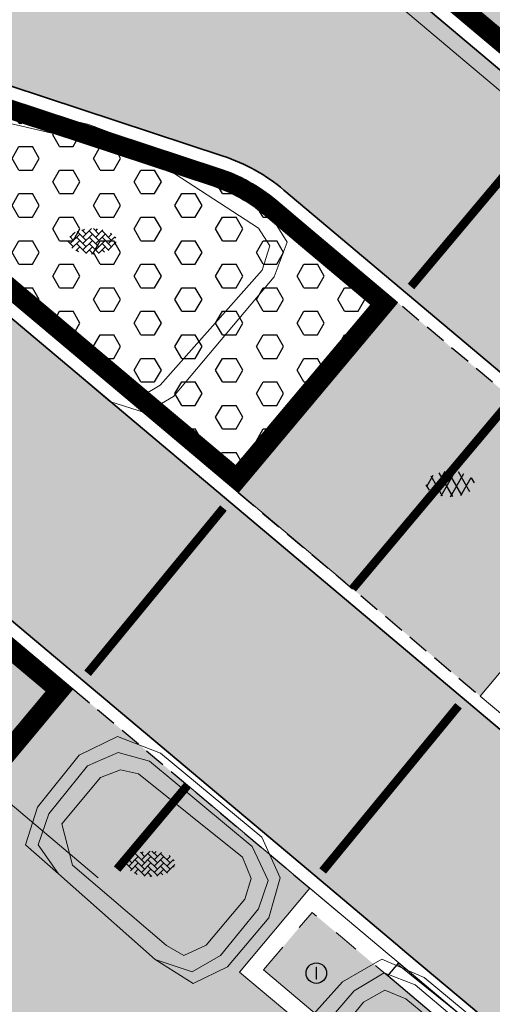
# Model space of a CAD drawing. Header units: metres. Extents: x 187916 to 189411, y 333285 to 334910.
# Tile 86 of 256: x 188431.18 to 188436.71, y 334360.74 to 334372.24. Entities that reach past the tile are written whole.
import ezdxf
from ezdxf.enums import TextEntityAlignment as Align

# ---------------------------------------------------------------- set-up
doc = ezdxf.new("R2010")
doc.units = ezdxf.units.M
for name, pattern in [('DASHED2', [0.375, 0.25, -0.125]), ('VH-RWSBAND-SO', [24, 10, -2, 2, -2, 2, -2, 2, -2]), ('VH-TROTTOIRBAND_180-200', [20, 10, -2, 2, -2, 2, -2]), ('VW-1-1_STREEP', [2, 1, -1])]:
    doc.linetypes.add(name, pattern=pattern)
for name, color, linetype, lineweight in [('B-ME-RI-PUT_INSPECTIE-S', 253, 'Continuous', 25), ('B-ME-VH-KANTOPSLUITING_ACHTERKANTBAND-G', 253, 'Continuous', 18), ('B-ME-VH-VERHARDING_ASFALT-G', 253, 'Continuous', 18), ('B-ME-VH-VERHARDING_ASFALT-S', 253, 'Continuous', 25), ('B-ME-VH-VERHARDING_BETONSTRAATSTEEN-G', 253, 'Continuous', 18), ('B-ME-VH-VERHARDING_BETONSTRAATSTEEN-S', 253, 'Continuous', 25), ('N-WE-GR-HAAG-HG01-A', 96, 'Continuous', 35), ('N-WE-VH-GOOT_TEGEL-G', 170, 'Continuous', 35), ('N-WE-VH-KANTOPSLUITING_TROTTOIRBAND_180 200-G', 251, 'VH-TROTTOIRBAND_180-200', 15), ('N-WE-VH-KANTOPSLUITING_TROTTOIRBAND_RWS_110 220-G', 251, 'VH-RWSBAND-SO', 25), ('N-WE-VH-KANTOPSLUITING_TROTTOIRBAND_RWS_110 220_ACHTERKANT-G', 7, 'VH-RWSBAND-SO', 25), ('N-WE-VH-KANTOPSLUITING_VERLOOPBAND-S', 251, 'Continuous', 25), ('N-WE-VH-KANTOPSLUITING_VERLOOPBAND_TBV TEKENING-G', 10, 'Continuous', 25), ('N-WE-VH-KANTOPSLUITING_VOORKANTBAND-G', 7, 'Continuous', 15), ('N-WE-VH-VERHARDING_ASFALT_RIJWEG-A', 251, 'Continuous', 18), ('N-WE-VH-VERHARDING_BETONSTRAATSTEEN-ROOD-A', 11, 'Continuous', 18), ('N-WE-VH-VERHARDING_TEGEL-A', 254, 'Continuous', 5), ('N-WE-VW-MARKERING_DWARS_DRIEHOEK-G', 251, 'VW-HAAIETAND50_L', 0), ('N-WE-VW-MARKERING_LANGS_STREEP-G', 251, 'Continuous', 0), ('N-WE-VW-MARKERING_LANGS_STREEP_11-G', 251, 'VW-1-1_STREEP', 0)]:
    doc.layers.add(name, color=color, linetype=linetype, lineweight=lineweight)
doc.layers.add('N-WE-VH-MATERIAALSCHEIDING-G', color=7, linetype='DASHED2')
doc.layers.add('N-WE-VH-VERHARDING_PRINTBETON-A', color=251, linetype='Continuous')
doc.styles.add('NLCS-ISO', font='NLCS-ISO.ttf')
doc.linetypes.add('VW-HAAIETAND50_L', pattern='A,0,-0.5,[150,NLCS.SHX,S=1,R=0,X=-0.625,Y=-0.25],-0.5', length=1)

# ---------------------------------------------------------------- blocks, each defined once
blk = doc.blocks.new('SVH-ASFALT-SO')
at = {"ltscale": 0.1}
for p, q in [((-3.363759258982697, 2.173798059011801), (-1.827884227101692, 4.834011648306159)), ((-1.90966580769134, 0.6923617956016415), (0.9476199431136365, 5.64132588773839)), ((2.754090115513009, -0.2170218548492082), (-0.4687746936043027, 5.365143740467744)), ((0, 0), (3.267551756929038, 5.659565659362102)), ((4.867727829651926, 0.1220502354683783), (1.647185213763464, 5.700193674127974)), ((2.175571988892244, -0.2317987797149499), (5.321577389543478, 5.217242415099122)), ((6.701218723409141, 0.946350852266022), (4.043291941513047, 5.550015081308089)), ((-2.71961448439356, 1.263712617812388), (-3.454265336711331, 2.536165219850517)), ((0.3610377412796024, -0.07213355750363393), (-2.305319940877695, 4.546133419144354)), ((4.656575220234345, 0.06542487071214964), (7.070171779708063, 4.245896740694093)), ((7.827971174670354, 2.994758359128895), (7.146137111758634, 4.175729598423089))]:
    blk.add_line(p, q, dxfattribs=at)
at = {"style": 'NLCS-ISO'}
blk.add_attdef('KLEUR', text='', height=1.8, dxfattribs=at).set_placement((9.485913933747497, 2.74105960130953), align=Align.MIDDLE_LEFT)
at = {"style": 'NLCS-ISO', "flags": 1}
blk.add_attdef('FUNCTIE', text='', height=1.8, dxfattribs=at).set_placement((0.1159930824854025, -3.584775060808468), align=Align.MIDDLE_CENTER)
blk = doc.blocks.new('SVH-BSS_KEIFORMAAT_KEPER-SO')
at = {"ltscale": 0.1}
for p, q in [((-2.477046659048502, 2.477046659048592), (-1.484924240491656, 1.484924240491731)), ((-2.227386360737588, 0.7424621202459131), (-0.2128896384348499, 2.756958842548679)), ((-2.227386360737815, 2.227386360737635), (-1.846044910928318, 2.608727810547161)), ((0.2160084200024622, 2.753840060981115), (1.484924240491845, 1.484924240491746)), ((0.742462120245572, 2.227386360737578), (1.196639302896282, 2.681563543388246)), ((0.7424621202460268, 0.7424621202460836), (2.445993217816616, 2.445993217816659)), ((-5.336050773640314, 0.881278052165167), (-4.454772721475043, -7.582823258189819e-14)), ((-5.197234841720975, 0.7424621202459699), (-4.025666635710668, 1.914030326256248)), ((-5.197234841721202, -0.7424621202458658), (-2.969848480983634, 1.48492424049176)), ((-4.812064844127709, -1.842216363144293), (-2.969848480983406, 3.785860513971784e-14)), ((-4.564991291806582, 1.595142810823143), (-4.454772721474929, 1.484924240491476)), ((-3.712310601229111, 0.7424621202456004), (-1.484924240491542, -1.484924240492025)), ((-3.597206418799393, 2.112282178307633), (-1.484924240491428, -2.747801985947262e-13)), ((-2.227386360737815, -0.7424621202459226), (-2.463584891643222e-13, 1.484924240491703)), ((-2.227386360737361, -2.227386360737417), (2.083888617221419e-13, 2.083888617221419e-13)), ((-0.7424621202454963, 2.227386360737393), (1.484924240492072, -2.321476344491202e-13)), ((-0.7424621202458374, 0.7424621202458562), (1.484924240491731, -1.48492424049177)), ((0.7424621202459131, -0.7424621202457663), (2.969848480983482, 1.48492424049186)), ((0.7424621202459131, -2.227386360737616), (2.969848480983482, 9.43689570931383e-15)), ((2.227386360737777, 2.22738636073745), (4.454772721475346, -1.753042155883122e-13)), ((2.227386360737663, 0.7424621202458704), (4.454772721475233, -1.484924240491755)), ((3.7123106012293, 0.7424621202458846), (4.50164561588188, 1.531797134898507)), ((3.7123106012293, -0.7424621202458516), (5.246882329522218, 0.7921096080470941)), ((4.221158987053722, 1.718537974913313), (4.45477272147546, 1.484924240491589)), ((5.197234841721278, 0.7424621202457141), (5.392160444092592, 0.5475365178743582)), ((-5.734817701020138, -0.2048792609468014), (-4.454772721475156, -1.484924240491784)), ((-3.894231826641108, -2.40930758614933), (-2.969848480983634, -1.484924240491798)), ((-3.712310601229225, -0.742462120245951), (-1.484924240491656, -2.969848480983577)), ((-3.712310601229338, -2.227386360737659), (-3.270758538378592, -2.668938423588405)), ((-1.594092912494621, -3.079017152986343), (9.470202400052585e-14, -1.484924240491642)), ((-0.74246212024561, -0.74246212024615), (1.484924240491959, -2.969848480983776)), ((-0.7424621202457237, -2.227386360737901), (0.2141389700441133, -3.18398745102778)), ((1.364972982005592, -3.089799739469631), (2.969848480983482, -1.484924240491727)), ((2.227386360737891, -0.7424621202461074), (3.843627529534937, -2.358703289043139)), ((2.22738636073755, -2.227386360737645), (2.78091825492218, -2.780918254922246)), ((3.712310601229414, -2.227386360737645), (5.574234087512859, -0.3654628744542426)), ((5.197234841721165, -0.7424621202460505), (5.40549668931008, -0.950723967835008)), ((-0.2171522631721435, -3.18700074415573), (9.470202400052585e-14, -2.969848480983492))]:
    blk.add_line(p, q, dxfattribs=at)
at = {"style": 'NLCS-ISO'}
blk.add_attdef('FORMAAT', text='', height=1.8, dxfattribs=at).set_placement((-5.834817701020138, -0.2150483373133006), align=Align.MIDDLE_RIGHT)
blk.add_attdef('KLEUR', text='', height=1.8, dxfattribs=at).set_placement((5.824648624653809, -0.2150483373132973), align=Align.MIDDLE_LEFT)
at = {"style": 'NLCS-ISO', "flags": 1}
blk.add_attdef('FUNCTIE', text='', height=1.8, dxfattribs=at).set_placement((0.1159930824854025, -3.584775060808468), align=Align.MIDDLE_CENTER)
blk = doc.blocks.new('SRI-PUT_INSPECTIE-SO')
blk.add_circle((0, -7.105427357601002e-14), 1.999999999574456)
at = {"style": 'NLCS-ISO'}
blk.add_text('I', height=2.5, dxfattribs=at).set_placement((-0.002795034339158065, -0.007140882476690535), align=Align.MIDDLE_CENTER)
blk = doc.blocks.new('DTM')
at = {"layer": 'B-ME-VH-KANTOPSLUITING_ACHTERKANTBAND-G', "ltscale": 0.2, "flags": 128}
for points in [[(188434.0159999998, 334369.3169999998), (188434.1060000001, 334369.602), (188433.9720000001, 334369.8089999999), (188432.9959999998, 334370.4440000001), (188431.9380000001, 334370.827), (188429.037, 334371.5060000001), (188428.8480000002, 334371.483), (188428.7390000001, 334371.415), (188428.6379999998, 334371.1770000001), (188428.7680000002, 334370.9449999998), (188432.3500000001, 334367.9300000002), (188432.6189999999, 334367.8509999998), (188432.824, 334367.9739999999), (188434.0159999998, 334369.3169999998)], [(188432.8969999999, 334361.426), (188433.102, 334361.3100000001), (188433.3629999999, 334361.429), (188433.8140000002, 334361.9670000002), (188433.8879999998, 334362.2069999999), (188433.7880000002, 334362.4580000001), (188432.571, 334363.4309999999), (188432.361, 334363.4759999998), (188432.125, 334363.3870000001), (188431.673, 334362.8449999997), (188431.798, 334362.3620000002), (188432.8969999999, 334361.426)], [(188438.3990000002, 334358.5720000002), (188435.696, 334360.801), (188435.452, 334360.9019999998), (188435.202, 334360.7620000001), (188434.7570000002, 334360.2170000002), (188434.696, 334360.0290000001), (188434.8289999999, 334359.7680000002), (188437.554, 334357.5490000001), (188437.7689999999, 334357.4920000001), (188437.98, 334357.608), (188438.3900000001, 334358.1499999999), (188438.4670000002, 334358.375), (188438.3990000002, 334358.5720000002)]]:
    blk.add_lwpolyline(points, dxfattribs=at)
at = {"layer": 'B-ME-VH-VERHARDING_ASFALT-G', "ltscale": 0.2, "flags": 128}
for points in [[(188447.892, 334362.0899999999), (188444.0619999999, 334365.3399999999), (188440.6000000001, 334368.2140000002), (188435.645, 334372.3810000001), (188429.2319999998, 334377.8059999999), (188423.4270000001, 334382.6529999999), (188417.0869999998, 334387.9550000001), (188410.0150000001, 334393.9189999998), (188405, 334398.1030000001), (188393.2560000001, 334407.9739999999), (188394.4160000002, 334409.3620000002)], [(188434.1570000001, 334369.2390000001), (188434.3089999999, 334369.6430000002), (188434.108, 334369.9619999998), (188433.1039999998, 334370.5970000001), (188431.9900000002, 334371.0189999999), (188429.0899999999, 334371.7060000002), (188428.7850000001, 334371.665), (188428.5839999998, 334371.537), (188428.4509999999, 334371.1499999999), (188428.6439999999, 334370.8220000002), (188432.233, 334367.781), (188432.6510000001, 334367.6499999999), (188432.9789999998, 334367.8390000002), (188434.1570000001, 334369.2390000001)], [(188432.7650000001, 334361.2609999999), (188433.21, 334360.98), (188433.611, 334361.1770000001), (188434.094, 334361.747), (188434.2259999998, 334362.2170000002), (188434.0120000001, 334362.6899999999), (188432.8289999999, 334363.6710000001), (188432.3250000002, 334363.8659999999), (188431.8769999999, 334363.6510000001), (188431.389, 334363.0410000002), (188431.2480000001, 334362.6030000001), (188431.6349999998, 334362.2609999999)], [(188507.8790000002, 334299.7489999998), (188501.4199999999, 334305.8420000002), (188493.6979999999, 334312.52), (188484.8849999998, 334319.9550000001), (188483.8119999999, 334320.8489999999), (188476.3859999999, 334327.0619999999), (188470.9610000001, 334331.7029999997), (188463.8500000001, 334337.6069999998), (188461.852, 334339.2779999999), (188459.9939999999, 334340.8399999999), (188453.5959999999, 334346.227), (188446.9279999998, 334351.8020000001), (188442.446, 334355.594), (188438.6039999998, 334358.818), (188435.912, 334361.0520000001), (188435.4169999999, 334361.2650000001), (188434.9539999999, 334361.0010000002), (188434.4780000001, 334360.469), (188434.358, 334359.977), (188434.7050000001, 334359.6379999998)]]:
    blk.add_lwpolyline(points, dxfattribs=at)
at = {"layer": 'B-ME-VH-VERHARDING_BETONSTRAATSTEEN-G', "ltscale": 0.2, "flags": 128}
for points in [[(188432.7650000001, 334361.2609999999), (188433.199, 334361.1170000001), (188433.5290000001, 334361.3080000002), (188433.9739999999, 334361.8530000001), (188434.0860000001, 334362.1830000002), (188433.8999999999, 334362.5810000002), (188432.699, 334363.5810000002), (188432.3319999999, 334363.679), (188431.9720000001, 334363.5240000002), (188431.5219999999, 334362.9640000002), (188431.3960000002, 334362.6030000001), (188431.6349999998, 334362.2609999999), (188432.7650000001, 334361.2609999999)], [(188438.497, 334358.6919999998), (188435.8050000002, 334360.9640000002), (188435.4440000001, 334361.105), (188435.0929999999, 334360.8969999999), (188434.6329999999, 334360.3620000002), (188434.5019999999, 334359.997), (188434.7050000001, 334359.6379999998), (188437.432, 334357.3990000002), (188437.7519999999, 334357.2800000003), (188438.1090000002, 334357.497), (188438.5550000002, 334357.9900000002), (188438.673, 334358.324), (188438.497, 334358.6919999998)]]:
    blk.add_lwpolyline(points, dxfattribs=at)
at = {"layer": 'B-ME-RI-PUT_INSPECTIE-S', "xscale": 0.06, "yscale": 0.06, "zscale": 0.06250000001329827}
blk.add_blockref('SRI-PUT_INSPECTIE-SO', (188434.65, 334361.102), dxfattribs=at)
at = {"layer": 'B-ME-VH-VERHARDING_ASFALT-S', "xscale": 0.05, "yscale": 0.05, "zscale": 0.05}
blk.add_blockref('SVH-ASFALT-SO', (188436.108, 334366.681), dxfattribs=at)
at = {"layer": 'B-ME-VH-VERHARDING_BETONSTRAATSTEEN-S', "xscale": 0.05, "yscale": 0.05, "zscale": 0.05}
for p in [(188432.032, 334369.665), (188432.716, 334362.39)]:
    blk.add_blockref('SVH-BSS_KEIFORMAAT_KEPER-SO', p, dxfattribs=at)
blk = doc.blocks.new('SVH-TROTTOIRBAND INRITVERLOOPBAND_180 200X250_RECHTS_L1000_HD-MM')
at = {"linetype": 'Continuous', "lineweight": 0}
blk.add_line((0, 20), (-1000, 1.13686837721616e-13), dxfattribs=at)
blk.add_lwpolyline([(0, 0), (-1000, 1.13686837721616e-13), (-1000, 200.0000000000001), (0, 200)], close=True, dxfattribs=at)
blk = doc.blocks.new('ontwerp Wilhelmina- & Engelenkampstraat')
at = {"layer": 'N-WE-GR-HAAG-HG01-A', "transparency": 33554610}
h = blk.add_hatch(color=256, dxfattribs=at)
h.dxf.hatch_style = 1
h.paths.add_polyline_path([(188404.885553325, 334400.0617773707), (188398.3922880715, 334405.8072928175), (188397.7978766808, 334406.3069438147), (188397.1162587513, 334405.4951573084), (188397.7123649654, 334404.9940816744), (188436.6804837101, 334372.2382164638), (188437.5037153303, 334371.5462234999), (188438.0442157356, 334372.1892315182), (188437.2214704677, 334372.8808156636)])
h = blk.add_hatch(color=256, dxfattribs=at)
h.dxf.hatch_style = 1
h.paths.add_polyline_path([(188391.7025152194, 334397.8444448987), (188391.1103045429, 334398.3422460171), (188390.4286866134, 334397.5304595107), (188430.8118055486, 334363.5851718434), (188431.4938655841, 334364.3965867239)])
at = {"layer": 'N-WE-VH-VERHARDING_ASFALT_RIJWEG-A', "transparency": 33554610}
h = blk.add_hatch(color=256, dxfattribs=at)
h.dxf.hatch_style = 1
edge = h.paths.add_edge_path()
edge.add_line((188387.3193868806, 334399.856678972), (188387.6604168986, 334400.2623864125))
edge.add_line((188387.6604168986, 334400.2623864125), (188387.9435361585, 334400.5992001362))
edge.add_arc((188388.4640664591, 334400.161652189), 0.6799999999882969, 49.95022463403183, 139.9502246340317, ccw=False)
edge.add_line((188388.9016144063, 334400.6821824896), (188438.118493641, 334359.3114026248))
edge.add_line((188438.118493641, 334359.3114026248), (188439.8558163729, 334361.3782141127))
edge.add_line((188439.8558163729, 334361.3782141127), (188428.3549218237, 334371.0456490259))
edge.add_arc((188428.773166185, 334371.5432147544), 0.6499999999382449, 71.75163411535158, 229.9502246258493, ccw=False)
edge.add_line((188428.9767050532, 334372.1605249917), (188433.5609771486, 334370.6490037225))
edge.add_arc((188432.8877331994, 334368.6071313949), 2.15000000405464, 49.95022461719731, 71.75163413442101, ccw=False)
edge.add_line((188434.2711568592, 334370.2529257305), (188441.9148655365, 334363.8277684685))
edge.add_line((188441.9148655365, 334363.8277684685), (188443.6521882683, 334365.8945799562))
edge.add_line((188443.6521882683, 334365.8945799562), (188393.8502912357, 334407.7571147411))
edge.add_line((188393.8502912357, 334407.7571147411), (188393.8510841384, 334407.7594364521))
edge.add_arc((188403.7994422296, 334419.1854012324), 15.14999999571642, 219.5529079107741, 228.9545650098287, ccw=False)
edge.add_arc((188403.7994420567, 334419.1854011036), 15.14999978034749, 215.7845786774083, 219.5529079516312, ccw=False)
edge.add_arc((188392.0600241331, 334410.7241970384), 0.6791359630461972, 146.9831656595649, 215.8344605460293, ccw=False)
edge.add_line((188391.4905614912, 334411.0942483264), (188391.8653720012, 334411.5401428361))
edge.add_line((188391.8653720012, 334411.5401428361), (188390.3594454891, 334412.6336422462))
edge.add_line((188390.3594454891, 334412.6336422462), (188389.7120602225, 334413.1037285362))
edge.add_arc((188394.1384543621, 334418.4352640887), 6.92951920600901, 197.4668634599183, 230.2995671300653, ccw=False)
edge.add_line((188387.5284504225, 334416.3553399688), (188383.1819281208, 334408.6575865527))
edge.add_line((188383.1819281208, 334408.6575865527), (188379.7160231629, 334402.441145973))
edge.add_arc((188381.4377167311, 334395.6561794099), 7.000000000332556, 49.95022463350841, 104.23835062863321, ccw=False)
edge.add_line((188385.9418867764, 334401.0145795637), (188387.3193868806, 334399.856678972))
at = {"layer": 'N-WE-VH-VERHARDING_BETONSTRAATSTEEN-ROOD-A', "transparency": 33554610}
h = blk.add_hatch(color=11, dxfattribs=at)
h.dxf.hatch_style = 1
edge = h.paths.add_edge_path()
edge.add_line((188433.9970687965, 334358.4256155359), (188435.9757973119, 334356.7623336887))
edge.add_line((188435.9757973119, 334356.7623336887), (188437.1983901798, 334358.2167293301))
edge.add_line((188437.1983901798, 334358.2167293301), (188433.7512707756, 334361.1143128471))
edge.add_line((188433.7512707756, 334361.1143128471), (188430.8386527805, 334363.2752053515))
edge.add_line((188430.8386527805, 334363.2752053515), (188387.8399171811, 334399.419131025))
edge.add_arc((188388.1809471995, 334399.824838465), 0.5300000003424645, 139.950224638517, 229.9502245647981, ccw=False)
edge.add_line((188387.775239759, 334400.1658684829), (188386.3532089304, 334398.474145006))
edge.add_line((188386.3532089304, 334398.474145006), (188386.7420958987, 334398.1472539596))
edge.add_line((188386.7420958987, 334398.1472539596), (188387.5075816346, 334397.5038010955))
edge.add_line((188387.5075816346, 334397.5038010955), (188389.0385535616, 334396.2168949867))
edge.add_line((188389.0385535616, 334396.2168949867), (188389.8040392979, 334395.5734421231))
edge.add_line((188389.8040392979, 334395.5734421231), (188390.569525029, 334394.9299892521))
edge.add_line((188390.569525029, 334394.9299892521), (188391.3350107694, 334394.2865363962))
edge.add_line((188391.3350107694, 334394.2865363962), (188428.2549142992, 334363.2523622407))
edge.add_line((188428.2549142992, 334363.2523622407), (188433.8593319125, 334358.5409880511))
edge.add_line((188433.8593319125, 334358.5409880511), (188433.9970687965, 334358.4256155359))
h = blk.add_hatch(color=11, dxfattribs=at)
h.dxf.hatch_style = 1
h.paths.add_polyline_path([(188435.6002039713, 334368.9397997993), (188433.7341906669, 334366.7198911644), (188436.5664878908, 334364.339115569), (188438.4325011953, 334366.5590242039)])
h = blk.add_hatch(color=11, dxfattribs=at)
h.dxf.hatch_style = 1
h.paths.add_polyline_path([(188431.8038320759, 334364.4234339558), (188430.8386527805, 334363.2752053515), (188433.7512707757, 334361.1143128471), (188434.574890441, 334362.0941345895)])
h = blk.add_hatch(color=11, dxfattribs=at)
h.dxf.hatch_style = 1
edge = h.paths.add_edge_path()
edge.add_line((188422.4067625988, 334347.501110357), (188422.0971182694, 334347.118381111))
edge.add_line((188422.0971182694, 334347.118381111), (188419.346962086, 334349.4026893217))
edge.add_arc((188419.4113042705, 334349.9992294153), 0.5999999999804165, 263.8439364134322, 321.0256600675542)
edge.add_line((188419.8777609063, 334349.6218460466), (188426.9638610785, 334358.3804685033))
edge.add_line((188426.9638610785, 334358.3804685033), (188428.2249649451, 334359.9394324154))
edge.add_line((188428.2249649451, 334359.9394324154), (188428.8106460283, 334360.7654009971))
edge.add_arc((188426.9036632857, 334361.6448421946), 2.100000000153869, 335.2423162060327, 409.9502246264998)
edge.add_line((188428.2549142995, 334363.2523622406), (188433.8593319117, 334358.5409880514))
edge.add_arc((188432.6391712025, 334356.8321885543), 2.099711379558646, 54.47143413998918, 134.304565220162)
edge.add_line((188431.1725809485, 334358.3348198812), (188422.4067625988, 334347.501110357))
at = {"layer": 'N-WE-VH-VERHARDING_PRINTBETON-A', "transparency": 33554610}
h = blk.add_hatch(dxfattribs=at)
h.set_pattern_fill('HEX', color=256, scale=0.05)
h.set_pattern_definition([(0, (0, 0), (0, 0.27496306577), [0.15875, -0.3175]), (120, (0, 0), (-0.2381250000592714, -0.1374815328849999), [0.15875, -0.3174999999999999]), (59.99999999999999, (0.15875, 0), (-0.2381250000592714, 0.137481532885), [0.15875, -0.3175])])
h.paths.add_polyline_path([(188434.0330792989, 334369.9696960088, 0.09541457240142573), (188433.4451165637, 334370.2976117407), (188428.8608444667, 334371.8091330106, 0.8257927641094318), (188428.5929993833, 334371.3288787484), (188432.8818700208, 334367.72373503), (188433.7073434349, 334367.0298576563), (188435.2902374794, 334368.9129525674), (188434.4658659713, 334369.6059036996)])
at = {"layer": 'N-WE-VH-VERHARDING_TEGEL-A', "transparency": 33554610}
h = blk.add_hatch(color=256, dxfattribs=at)
h.dxf.hatch_style = 1
h.paths.add_polyline_path([(188436.3255869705, 334360.3612601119), (188436.2494843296, 334360.4252305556), (188435.4839985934, 334361.0686834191), (188435.3493623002, 334361.1818561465), (188434.5992970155, 334361.8123468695), (188434.0330584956, 334361.1387194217), (188434.9148817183, 334360.3974754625), (188434.9914302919, 334360.3331301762), (188435.5394735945, 334359.7418193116), (188435.6160221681, 334359.6774740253), (188435.6031531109, 334359.6621643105), (188435.6798879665, 334359.597662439), (188435.8729238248, 334359.8273081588), (188436.1025695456, 334359.6342722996), (188436.3322152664, 334359.4412364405), (188436.5625348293, 334359.2476341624), (188436.59481978, 334359.2858140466), (188436.4803338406, 334359.3820487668), (188436.6733696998, 334359.6116944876), (188436.7885294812, 334359.5148933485), (188436.8208144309, 334359.5530732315), (188436.5918425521, 334359.7455426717), (188436.3621968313, 334359.9385785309), (188436.1325511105, 334360.13161439)])
h.paths.add_polyline_path([(188437.7800131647, 334359.1386969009), (188437.7034612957, 334359.2030449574), (188437.5104254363, 334358.9733992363), (188437.2807797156, 334359.1664350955), (188437.0511339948, 334359.3594709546), (188436.8208144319, 334359.5530732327), (188436.7885294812, 334359.5148933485), (188436.9030154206, 334359.4186586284), (188436.7099795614, 334359.1890129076), (188436.59481978, 334359.2858140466), (188436.5625348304, 334359.2476341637), (188436.7915067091, 334359.0551647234), (188437.0211524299, 334358.8621288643), (188437.2507981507, 334358.6690930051), (188437.0577622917, 334358.4394472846), (188437.1370095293, 334358.3728335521)])
at = {"layer": 'N-WE-VH-GOOT_TEGEL-G'}
for points in [[(188444.324508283, 334365.3294404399), (188394.0511313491, 334407.5882923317, -0.06188812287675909), (188391.5094405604, 334410.3266000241, -0.3093199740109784), (188391.4905614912, 334411.0942483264), (188393.3976571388, 334413.3630307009)], [(188386.2705587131, 334398.6089372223), (188387.9435361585, 334400.5992001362, -0.4142135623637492), (188388.9016144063, 334400.6821824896), (188391.1751070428, 334398.7711274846), (188391.9405927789, 334398.127674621), (188432.015172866, 334364.4417388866), (188434.5565855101, 334362.3054753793), (188435.5745708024, 334361.4497761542), (188435.7092038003, 334361.3366061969), (188436.4746928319, 334360.6931505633), (188438.1184936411, 334359.3114026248), (188438.7711533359, 334358.7627892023)], [(188440.5148841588, 334360.8242141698), (188428.3549218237, 334371.0456490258, -0.8257927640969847), (188428.9767050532, 334372.1605249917), (188433.5609771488, 334370.6490037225, -0.09541457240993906), (188434.2711568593, 334370.2529257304), (188442.5811209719, 334363.267726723)]]:
    blk.add_lwpolyline(points, format="xyb", dxfattribs=at)
at = {"layer": 'N-WE-VH-KANTOPSLUITING_TROTTOIRBAND_180 200-G', "ltscale": 0.15, "flags": 128}
blk.add_lwpolyline([(188434.9148817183, 334360.3974754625), (188434.0330584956, 334361.1387194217), (188434.5992970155, 334361.8123468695), (188435.3493623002, 334361.1818561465), (188435.483995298, 334361.0686861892)], dxfattribs=at)
at = {"layer": 'N-WE-VH-KANTOPSLUITING_TROTTOIRBAND_RWS_110 220-G', "ltscale": 0.15, "const_width": 0.22, "flags": 128}
for points in [[(188397.7844071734, 334406.4619656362), (188398.4641363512, 334405.8905981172), (188404.9574016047, 334400.1450826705), (188437.2922502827, 334372.9650190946), (188438.1991989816, 334372.2026551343), (188437.5171389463, 334371.391240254), (188436.6097038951, 334372.1540130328), (188397.6415851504, 334404.9098782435), (188396.9613213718, 334405.4816951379)], [(188430.8252291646, 334363.4301885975), (188390.2737492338, 334397.5169973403), (188391.0968350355, 334398.4972678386), (188391.7732950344, 334397.9286483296), (188431.64884883, 334364.4100103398)]]:
    blk.add_lwpolyline(points, close=True, dxfattribs=at)
blk.add_lwpolyline([(188433.7207670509, 334366.8748744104), (188435.4452207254, 334368.9263761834), (188434.5366457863, 334369.6901071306), (188434.1038591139, 334370.0538994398, 0.09541457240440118), (188433.4795616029, 334370.402079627), (188428.8952895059, 334371.9136008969, 0.8257927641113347), (188428.5222195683, 334371.2446753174), (188432.8110902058, 334367.639531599)], format="xyb", close=True, dxfattribs=at)
at = {"layer": 'N-WE-VH-KANTOPSLUITING_TROTTOIRBAND_RWS_110 220_ACHTERKANT-G', "linetype": 'Continuous', "ltscale": 0.2, "flags": 128}
for points in [[(188397.7978766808, 334406.3069438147), (188398.3922880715, 334405.8072928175), (188404.885553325, 334400.0617773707), (188437.2214704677, 334372.8808156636), (188438.0442157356, 334372.1892315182), (188437.5037153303, 334371.5462234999), (188436.6804837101, 334372.2382164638), (188397.7123649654, 334404.9940816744), (188397.1162587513, 334405.4951573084)], [(188430.8118055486, 334363.5851718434), (188390.4286866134, 334397.5304595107), (188391.1103045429, 334398.3422460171), (188391.7025152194, 334397.8444448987), (188431.4938655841, 334364.3965867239)]]:
    blk.add_lwpolyline(points, close=True, dxfattribs=at)
blk.add_lwpolyline([(188433.7073434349, 334367.0298576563), (188435.2902374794, 334368.9129525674), (188434.4658659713, 334369.6059036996), (188434.0330792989, 334369.9696960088, 0.09541457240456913), (188433.4451165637, 334370.2976117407), (188428.8608444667, 334371.8091330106, 0.8257927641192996), (188428.5929993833, 334371.3288787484), (188432.8818700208, 334367.72373503)], format="xyb", close=True, dxfattribs=at)
at = {"layer": 'N-WE-VH-KANTOPSLUITING_VERLOOPBAND_TBV TEKENING-G', "flags": 128}
blk.add_lwpolyline([(188435.6126891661, 334361.2217805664), (188436.3781749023, 334360.5783277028), (188436.2494843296, 334360.4252305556), (188435.4839985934, 334361.0686834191)], close=True, dxfattribs=at)
at = {"layer": 'N-WE-VH-KANTOPSLUITING_VOORKANTBAND-G', "flags": 128}
for points in [[(188397.770937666, 334406.6169874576), (188398.5359846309, 334405.9739034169), (188405.0292498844, 334400.2283879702), (188437.3630300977, 334373.0492225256), (188438.3541822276, 334372.2160787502), (188437.5305625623, 334371.236257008), (188436.5389240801, 334372.0698096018), (188397.5708053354, 334404.8256748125), (188396.8063839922, 334405.4682329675)], [(188430.8386527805, 334363.2752053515), (188390.1188118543, 334397.5035351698), (188391.0833655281, 334398.65228966), (188391.8440748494, 334398.0128517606), (188431.803832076, 334364.4234339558)]]:
    blk.add_lwpolyline(points, close=True, dxfattribs=at)
blk.add_lwpolyline([(188433.7341906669, 334366.7198911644), (188435.6002039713, 334368.9397997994), (188434.6074256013, 334369.7743105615), (188434.1746389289, 334370.1381028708, 0.09541457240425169), (188433.5140066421, 334370.5065475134), (188428.9297345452, 334372.0180687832, 0.8257927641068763), (188428.4514397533, 334371.1604718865), (188432.7403103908, 334367.555328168)], format="xyb", close=True, dxfattribs=at)
at = {"layer": 'N-WE-VH-KANTOPSLUITING_VOORKANTBAND-G', "ltscale": 0.2, "flags": 128}
for points in [[(188439.4223099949, 334365.7270096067), (188438.4325011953, 334366.5590242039), (188436.5664878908, 334364.339115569), (188437.5497828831, 334363.5125763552)], [(188434.7861911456, 334360.2443783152), (188433.7512707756, 334361.1143128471), (188434.574890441, 334362.0941345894), (188435.4780528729, 334361.3349532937), (188435.6126858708, 334361.2217833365)]]:
    blk.add_lwpolyline(points, dxfattribs=at)
at = {"layer": 'N-WE-VH-MATERIAALSCHEIDING-G', "flags": 128}
for points in [[(188438.4325011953, 334366.559024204), (188435.6002039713, 334368.9397997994)], [(188433.7341906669, 334366.7198911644), (188436.5664878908, 334364.339115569)], [(188431.803832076, 334364.4234339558), (188434.5748904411, 334362.0941345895)]]:
    blk.add_lwpolyline(points, dxfattribs=at)
at = {"layer": 'N-WE-VH-KANTOPSLUITING_VERLOOPBAND-S', "xscale": 0.001000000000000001, "yscale": 0.001000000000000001, "zscale": 0.001000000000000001, "rotation": 139.9502246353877}
blk.add_blockref('SVH-TROTTOIRBAND INRITVERLOOPBAND_180 200X250_RECHTS_L1000_HD-MM', (188435.6126891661, 334361.2217805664), dxfattribs=at)
blk = doc.blocks.new('markering')
at = {"layer": 'N-WE-VW-MARKERING_DWARS_DRIEHOEK-G', "ltscale": 0.6, "flags": 128}
for points in [[(188434.9774596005, 334365.6748227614), (188433.44190438, 334366.9669902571)], [(188432.0996346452, 334362.2152477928), (188430.5640794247, 334363.5074152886)], [(188433.1429491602, 334363.2968168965), (188434.924095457, 334361.8008473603)]]:
    blk.add_lwpolyline(points, dxfattribs=at)
at = {"layer": 'N-WE-VW-MARKERING_LANGS_STREEP-G', "const_width": 0.1, "flags": 128}
for points in [[(188436.9398040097, 334367.813757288), (188435.0737907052, 334365.5938486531)], [(188433.1429491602, 334363.2968168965), (188432.3198124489, 334362.317569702)]]:
    blk.add_lwpolyline(points, dxfattribs=at)
at = {"layer": 'N-WE-VW-MARKERING_LANGS_STREEP_11-G', "ltscale": 0.5, "const_width": 0.1, "flags": 128}
for points in [[(188437.3649417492, 334371.0392256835), (188435.7564993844, 334369.1257371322)], [(188433.5631778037, 334366.5367858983), (188431.9746701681, 334364.6063313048)], [(188436.3119540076, 334364.2262164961), (188434.723446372, 334362.2957619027)]]:
    blk.add_lwpolyline(points, dxfattribs=at)

msp = doc.modelspace()

# ---------------------------------------------------------------- block references
msp.add_blockref('DTM', (0, 0))

# ---------------------------------------------------------------- next in the draw order: block references
msp.add_blockref('ontwerp Wilhelmina- & Engelenkampstraat', (0, 0))

# ---------------------------------------------------------------- next in the draw order: block references
msp.add_blockref('markering', (0, 0))

doc.saveas('drawing.dxf')
